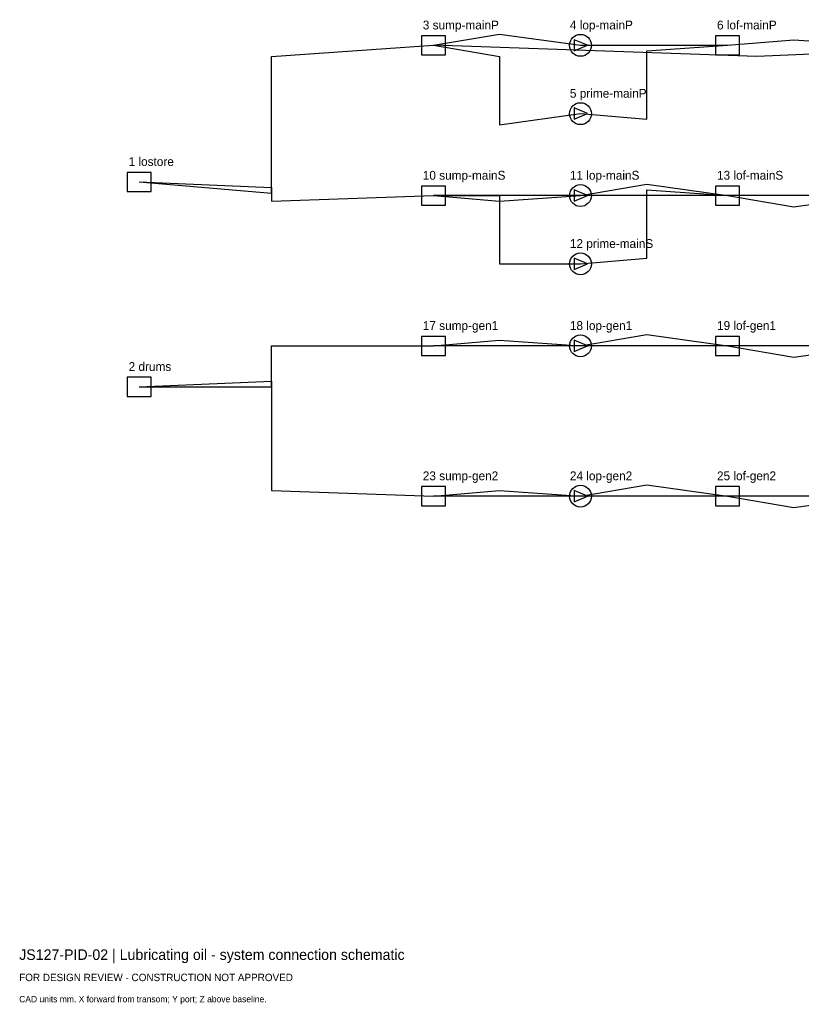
# Model space of a CAD drawing. Header units: millimetres. Extents: x 0 to 403, y -25 to 254.
# Tile 1 of 2: x 0 to 222, y -25 to 254. Entities that reach past the tile are written whole.
import ezdxf

# ---------------------------------------------------------------- set-up
doc = ezdxf.new("R2010")
doc.units = ezdxf.units.MM
for name, color, linetype in [('ANNOTATION', 7, 'Continuous'), ('EQUIPMENT', 3, 'Continuous'), ('PIPING', 4, 'Continuous')]:
    doc.layers.add(name, color=color, linetype=linetype)

msp = doc.modelspace()

# ---------------------------------------------------------------- linework, layer by layer
at = {"layer": 'EQUIPMENT'}
for points in [[(113.93, 244.3), (120.73, 244.3), (120.73, 249.7), (113.93, 249.7)], [(157.2, 245.4), (161, 247), (157.2, 248.6)], [(197.27, 244.3), (204.07, 244.3), (204.07, 249.7), (197.27, 249.7)], [(157.2, 226.06), (161, 227.66), (157.2, 229.26)], [(30.6, 205.62), (37.4, 205.62), (37.4, 211.02), (30.6, 211.02)], [(113.93, 201.75), (120.73, 201.75), (120.73, 207.15), (113.93, 207.15)], [(197.27, 201.75), (204.07, 201.75), (204.07, 207.15), (197.27, 207.15)], [(157.2, 202.85), (161, 204.45), (157.2, 206.05)], [(157.2, 183.51), (161, 185.11), (157.2, 186.71)], [(113.93, 159.19), (120.73, 159.19), (120.73, 164.59), (113.93, 164.59)], [(197.27, 159.19), (204.07, 159.19), (204.07, 164.59), (197.27, 164.59)], [(157.2, 160.29), (161, 161.89), (157.2, 163.49)], [(30.6, 147.59), (37.4, 147.59), (37.4, 152.99), (30.6, 152.99)], [(113.93, 116.64), (120.73, 116.64), (120.73, 122.04), (113.93, 122.04)], [(157.2, 117.74), (161, 119.34), (157.2, 120.94)], [(197.27, 116.64), (204.07, 116.64), (204.07, 122.04), (197.27, 122.04)]]:
    msp.add_lwpolyline(points, close=True, dxfattribs=at)
for centre in [(159, 247), (159, 227.66), (159, 204.45), (159, 185.11), (159, 161.89), (159, 119.34)]:
    msp.add_circle(centre, 3.1, dxfattribs=at)
at = {"layer": 'PIPING'}
for points in [[(117.33, 247), (136.08, 250.2), (136.08, 250.2), (159, 247)], [(200.67, 247), (219.42, 248.6), (219.42, 248.6), (242.33, 247)], [(34, 208.32), (71.5, 205.12), (71.5, 243.8), (117.33, 247)], [(117.33, 247), (136.08, 243.8), (136.08, 224.46), (159, 227.66)], [(284, 247), (209, 243.8), (209, 243.8), (117.33, 247)], [(159, 227.66), (177.75, 226.06), (177.75, 245.4), (200.67, 247)], [(159, 247), (177.75, 247), (177.75, 247), (200.67, 247)], [(34, 208.32), (71.5, 206.72), (71.5, 202.85), (117.33, 204.45)], [(159, 204.45), (177.75, 207.65), (177.75, 207.65), (200.67, 204.45)], [(117.33, 204.45), (136.08, 202.85), (136.08, 202.85), (159, 204.45)], [(117.33, 204.45), (136.08, 204.45), (136.08, 185.11), (159, 185.11)], [(284, 204.45), (209, 204.45), (209, 204.45), (117.33, 204.45)], [(159, 185.11), (177.75, 186.71), (177.75, 206.05), (200.67, 204.45)], [(200.67, 204.45), (219.42, 201.25), (219.42, 201.25), (242.33, 204.45)], [(159, 161.89), (177.75, 165.09), (177.75, 165.09), (200.67, 161.89)], [(34, 150.29), (71.5, 150.29), (71.5, 161.89), (117.33, 161.89)], [(117.33, 161.89), (136.08, 163.49), (136.08, 163.49), (159, 161.89)], [(284, 161.89), (209, 161.89), (209, 161.89), (117.33, 161.89)], [(200.67, 161.89), (219.42, 158.69), (219.42, 158.69), (242.33, 161.89)], [(34, 150.29), (71.5, 151.89), (71.5, 120.94), (117.33, 119.34)], [(117.33, 119.34), (136.08, 120.94), (136.08, 120.94), (159, 119.34)], [(159, 119.34), (177.75, 122.54), (177.75, 122.54), (200.67, 119.34)], [(284, 119.34), (209, 119.34), (209, 119.34), (117.33, 119.34)], [(200.67, 119.34), (219.42, 116.14), (219.42, 116.14), (242.33, 119.34)]]:
    msp.add_lwpolyline(points, dxfattribs=at)

# ---------------------------------------------------------------- texts
at = {"layer": 'ANNOTATION'}
for s, height, p in [('3 sump-mainP', 2.5, (114.33, 251.5)), ('4 lop-mainP', 2.5, (156, 251.5)), ('6 lof-mainP', 2.5, (197.67, 251.5)), ('5 prime-mainP', 2.5, (156, 232.16)), ('1 lostore', 2.5, (31, 212.82)), ('10 sump-mainS', 2.5, (114.33, 208.95)), ('11 lop-mainS', 2.5, (156, 208.95)), ('13 lof-mainS', 2.5, (197.67, 208.95)), ('12 prime-mainS', 2.5, (156, 189.61)), ('17 sump-gen1', 2.5, (114.33, 166.39)), ('18 lop-gen1', 2.5, (156, 166.39)), ('19 lof-gen1', 2.5, (197.67, 166.39)), ('2 drums', 2.5, (31, 154.79)), ('23 sump-gen2', 2.5, (114.33, 123.84)), ('24 lop-gen2', 2.5, (156, 123.84)), ('25 lof-gen2', 2.5, (197.67, 123.84)), ('JS127-PID-02 | Lubricating oil - system connection schematic', 3, (0, -12)), ('FOR DESIGN REVIEW - CONSTRUCTION NOT APPROVED', 2.1, (0, -18)), ('CAD units mm. X forward from transom; Y port; Z above baseline.', 1.8, (0, -24))]:
    msp.add_text(s, height=height, dxfattribs=at).set_placement(p)

doc.saveas('drawing.dxf')
